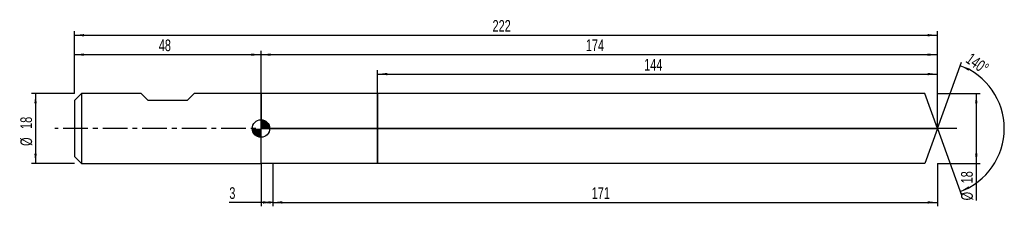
# Model space of a CAD drawing. Extents: x -14 to 239, y -20 to 28.
import ezdxf
from ezdxf.enums import TextEntityAlignment as Align

# ---------------------------------------------------------------- set-up
doc = ezdxf.new("R2010")
doc.units = 0
doc.linetypes.add('CENTER', pattern=[10.16, 6.35, -1.27, 1.27, -1.27])
doc.layers.get('0').update_dxf_attribs({"linetype": 'CONTINUOUS'})
for name, color, linetype in [('1', 4, 'CONTINUOUS'), ('2', 7, 'CONTINUOUS'), ('4', 2, 'CENTER'), ('CUT', 1, 'CONTINUOUS'), ('NOCUT', 7, 'CONTINUOUS'), ('SK1', 4, 'CONTINUOUS'), ('SK2', 7, 'CONTINUOUS'), ('SK4', 2, 'CENTER')]:
    doc.layers.add(name, color=color, linetype=linetype)
doc.dimstyles.new('SLDDIMSTYLE0', dxfattribs={"dimtxt": 3, "dimasz": 2.5, "dimexe": 0, "dimexo": 0.0625, "dimgap": 0.75, "dimtad": 1, "dimrnd": 1e-09, "dimzin": 12, "dimsah": 1, "dimcen": 0.09, "dimazin": 3, "dimtfac": 1, "dimtofl": 0, "dimtmove": 0, "dimatfit": 3})
doc.dimstyles.new('SLDDIMSTYLE1', dxfattribs={"dimtxt": 3, "dimasz": 2.5, "dimexe": 0, "dimexo": 0.0625, "dimgap": 0.75, "dimtad": 1, "dimzin": 12, "dimsah": 1, "dimcen": 0.09, "dimazin": 3, "dimtfac": 1, "dimtofl": 0, "dimtmove": 0, "dimatfit": 3})

# ---------------------------------------------------------------- blocks, each defined once
blk = doc.blocks.new('_D')
at = {"layer": '2'}
for p, q in [((51, -9), (51, -20)), ((222, -9), (222, -20)), ((51, -19), (222, -19))]:
    blk.add_line(p, q, dxfattribs=at)
for points in [[(51, -19), (53.5, -19.31), (53.5, -18.69)], [(222, -19), (219.5, -18.69), (219.5, -19.31)]]:
    blk.add_solid(points, dxfattribs=at)
at = {"layer": '2', "width": 0.7}
blk.add_text('171', height=3, dxfattribs=at).set_placement((133.06, -19), align=Align.BOTTOM_LEFT)
blk = doc.blocks.new('_D_1')
at = {"layer": '2'}
for p, q in [((222, 9), (233, 9)), ((232, 9), (232, -9)), ((222, -9), (233, -9)), ((232, -9), (232, -18.48))]:
    blk.add_line(p, q, dxfattribs=at)
for points in [[(232, 9), (231.69, 6.5), (232.31, 6.5)], [(232, -9), (232.31, -6.5), (231.69, -6.5)]]:
    blk.add_solid(points, dxfattribs=at)
at = {"layer": '2', "width": 0.7}
for s, p in [('18', (231.99, -14.1)), ('%%c', (232, -18.48))]:
    blk.add_text(s, height=3, rotation=90, dxfattribs=at).set_placement(p, align=Align.BOTTOM_LEFT)
blk = doc.blocks.new('_D_2')
at = {"layer": '2'}
for p, q in [((48, -9), (48, -20)), ((51, -9), (51, -20)), ((48, -19), (39.85, -19)), ((51, -19), (48, -19))]:
    blk.add_line(p, q, dxfattribs=at)
for points in [[(48, -19), (50.5, -19.31), (50.5, -18.69)], [(51, -19), (48.5, -18.69), (48.5, -19.31)]]:
    blk.add_solid(points, dxfattribs=at)
at = {"layer": '2', "width": 0.7}
blk.add_text('3', height=3, dxfattribs=at).set_placement((39.85, -19), align=Align.BOTTOM_LEFT)
blk = doc.blocks.new('_D_3')
at = {"layer": '2'}
for p, q in [((78, 9), (78, 15)), ((78, 14), (222, 14)), ((222, 9), (222, 15))]:
    blk.add_line(p, q, dxfattribs=at)
for points in [[(78, 14), (80.5, 13.69), (80.5, 14.31)], [(222, 14), (219.5, 14.31), (219.5, 13.69)]]:
    blk.add_solid(points, dxfattribs=at)
at = {"layer": '2', "width": 0.7}
blk.add_text('144', height=3, dxfattribs=at).set_placement((146.56, 14), align=Align.BOTTOM_LEFT)
blk = doc.blocks.new('_D_4')
at = {"layer": '2'}
for q in [(228.23, 17.11), (228.23, -17.11)]:
    blk.add_line((222, 0), q, dxfattribs=at)
blk.add_arc((222, 0), 17.2, 289.9959, 70.0041, dxfattribs=at)
for points in [[(227.88, 16.17), (230.04, 14.86), (230.29, 15.43)], [(227.88, -16.17), (230.29, -15.43), (230.04, -14.86)]]:
    blk.add_solid(points, dxfattribs=at)
at = {"layer": '2', "width": 0.7}
blk.add_text('140°', height=3, rotation=-35.5377, dxfattribs=at).set_placement((228.53, 16.48), align=Align.BOTTOM_LEFT)
blk = doc.blocks.new('_D_5')
at = {"layer": 'SK2'}
for p, q in [((0, 9), (0, 25)), ((0, 24), (222, 24)), ((222, 9), (222, 25))]:
    blk.add_line(p, q, dxfattribs=at)
for points in [[(0, 24), (2.5, 23.69), (2.5, 24.31)], [(222, 24), (219.5, 24.31), (219.5, 23.69)]]:
    blk.add_solid(points, dxfattribs=at)
at = {"layer": 'SK2', "width": 0.7}
blk.add_text('222', height=3, dxfattribs=at).set_placement((107.56, 24), align=Align.BOTTOM_LEFT)
blk = doc.blocks.new('_D_6')
at = {"layer": 'SK2'}
for p, q in [((0, 9), (0, 20)), ((0, 19), (48, 19)), ((48, 9), (48, 20))]:
    blk.add_line(p, q, dxfattribs=at)
for points in [[(0, 19), (2.5, 18.69), (2.5, 19.31)], [(48, 19), (45.5, 19.31), (45.5, 18.69)]]:
    blk.add_solid(points, dxfattribs=at)
at = {"layer": 'SK2', "width": 0.7}
blk.add_text('48', height=3, dxfattribs=at).set_placement((21.71, 19), align=Align.BOTTOM_LEFT)
blk = doc.blocks.new('_D_7')
at = {"layer": 'SK2'}
for p, q in [((48, 0), (48, 20)), ((48, 19), (222, 19)), ((222, 0), (222, 20))]:
    blk.add_line(p, q, dxfattribs=at)
for points in [[(48, 19), (50.5, 18.69), (50.5, 19.31)], [(222, 19), (219.5, 19.31), (219.5, 18.69)]]:
    blk.add_solid(points, dxfattribs=at)
at = {"layer": 'SK2', "width": 0.7}
blk.add_text('174', height=3, dxfattribs=at).set_placement((131.56, 19), align=Align.BOTTOM_LEFT)
blk = doc.blocks.new('_D_8')
at = {"layer": 'SK2'}
for p, q in [((0, 9), (-11, 9)), ((-10, 9), (-10, -9)), ((0, -9), (-11, -9))]:
    blk.add_line(p, q, dxfattribs=at)
for points in [[(-10, 9), (-10.31, 6.5), (-9.69, 6.5)], [(-10, -9), (-9.69, -6.5), (-10.31, -6.5)]]:
    blk.add_solid(points, dxfattribs=at)
at = {"layer": 'SK2', "width": 0.7}
for s, p in [('18', (-10.01, -0.1)), ('%%c', (-10, -4.48))]:
    blk.add_text(s, height=3, rotation=90, dxfattribs=at).set_placement(p, align=Align.BOTTOM_LEFT)
blk = doc.blocks.new('*U11')
at = {"color": 0, "linetype": 'CONTINUOUS'}
for points in [[(0, 0), (0, 2.25), (0.44, 0)], [(0.44, 0), (0, 2.25), (0.44, 2.21)], [(0.44, 0), (0.44, 2.21), (0.86, 0)], [(0.86, 0), (0.44, 2.21), (0.86, 2.08)], [(0.86, 0), (0.86, 2.08), (1.25, 0)], [(1.25, 0), (0.86, 2.08), (1.25, 1.87)], [(1.25, 0), (1.25, 1.87), (1.59, 0)], [(1.59, 0), (1.25, 1.87), (1.59, 1.59)], [(1.59, 0), (1.59, 1.59), (1.87, 0)], [(1.87, 0), (1.59, 1.59), (1.87, 1.25)], [(1.87, 0), (1.87, 1.25), (2.08, 0)], [(2.08, 0), (1.87, 1.25), (2.08, 0.86)], [(2.08, 0), (2.08, 0.86), (2.21, 0)], [(2.21, 0), (2.08, 0.86), (2.21, 0.44)], [(2.21, 0), (2.21, 0.44), (2.25, 0)]]:
    blk.add_solid(points, dxfattribs=at)
blk = doc.blocks.new('*U12')
at = {"color": 0, "linetype": 'CONTINUOUS'}
for points in [[(-2.22, -0.39), (-2.25, 0), (-2.22, 0)], [(-2.22, -0.39), (-2.22, 0), (-2.11, -0.77)], [(-2.11, -0.77), (-2.22, 0), (-2.11, 0)], [(-2.11, -0.77), (-2.11, 0), (-1.95, -1.12)], [(-1.95, -1.12), (-2.11, 0), (-1.95, 0)], [(-1.95, -1.12), (-1.95, 0), (-1.72, -1.45)], [(-1.72, -1.45), (-1.95, 0), (-1.72, 0)], [(-1.72, -1.45), (-1.72, 0), (-1.45, -1.72)], [(-1.45, -1.72), (-1.72, 0), (-1.45, 0)], [(-1.45, -1.72), (-1.45, 0), (-1.12, -1.95)], [(-1.12, -1.95), (-1.45, 0), (-1.12, 0)], [(-1.12, -1.95), (-1.12, 0), (-0.77, -2.11)], [(-0.77, -2.11), (-1.12, 0), (-0.77, 0)], [(-0.77, -2.11), (-0.77, 0), (-0.39, -2.22)], [(-0.39, -2.22), (-0.77, 0), (-0.39, 0)], [(-0.39, -2.22), (-0.39, 0), (0, -2.25)], [(0, -2.25), (-0.39, 0), (0, 0)]]:
    blk.add_solid(points, dxfattribs=at)
blk = doc.blocks.new('SW_DOWELSYMBOL_0')
at = {"layer": 'SK1', "color": 0}
blk.add_circle((0, 0), 2.25, dxfattribs=at)
at = {"color": 0, "linetype": 'CONTINUOUS'}
for name in ['*U12', '*U11']:
    blk.add_blockref(name, (0, 0), dxfattribs=at)

msp = doc.modelspace()

# ---------------------------------------------------------------- linework, layer by layer
at = {"layer": '1'}
for p, q in [((51, 9), (48, 9)), ((48, 9), (48, 0)), ((78, 9), (51, 9)), ((218.725, 9), (78, 9)), ((78, 9), (78, 0)), ((78, 0), (78, 9)), ((222, 0), (218.725, 9)), ((48, -9), (48, 0)), ((78, -9), (78, 0)), ((78, 0), (78, -9)), ((222, 0), (218.725, -9)), ((51, -9), (48, -9)), ((78, -9), (51, -9)), ((218.725, -9), (78, -9))]:
    msp.add_line(p, q, dxfattribs=at)
at = {"layer": '4'}
msp.add_line((222, 0), (48, 0), dxfattribs=at)
at = {"layer": 'CUT'}
for p, q in [((218.725, 9), (78, 9)), ((78, 9), (78, 0)), ((222, 0), (218.725, 9)), ((78, 0), (222, 0))]:
    msp.add_line(p, q, dxfattribs=at)
at = {"layer": 'NOCUT'}
for p, q in [((51, 9), (48, 9)), ((48, 9), (48, 0)), ((78, 9), (51, 9)), ((78, 0), (78, 9)), ((48, 0), (78, 0))]:
    msp.add_line(p, q, dxfattribs=at)
at = {"layer": 'SK1'}
for p, q in [((1.8, 9), (0, 7.2)), ((17.2, 9), (1.8, 9)), ((1.8, 9), (1.8, -9)), ((19, 7.2), (17.2, 9)), ((30.8, 9), (29, 7.2)), ((48, 9), (30.8, 9)), ((0, 7.2), (0, 0)), ((29, 7.2), (19, 7.2)), ((0, 0), (0, -7.2)), ((0, -7.2), (1.8, -9)), ((1.8, -9), (48, -9))]:
    msp.add_line(p, q, dxfattribs=at)
msp.add_circle((48, 0), 2.25, dxfattribs=at)
at = {"layer": 'SK4'}
msp.add_line((227, 0), (-5, 0), dxfattribs=at)

# ---------------------------------------------------------------- block references
at = {"layer": 'SK1'}
msp.add_blockref('SW_DOWELSYMBOL_0', (48, 0), dxfattribs=at)

# ---------------------------------------------------------------- texts
at = {"layer": 'SK2', "width": 0.7}
msp.add_text('AP1', height=0.05, dxfattribs=at).set_placement((48, -0.018), align=Align.BOTTOM_LEFT)

# ---------------------------------------------------------------- dimensions: what is measured, and where the dimension line sits
at = {"layer": '2'}
for base, p1, p2, picture, middle in [((222, 14), (78, 9), (222, 9), '_D_3', (150, 14)), ((48, -19), (51, -9), (48, -9), '_D_2', (41, -19)), ((222, -19), (51, -9), (222, -9), '_D', (136.5, -19))]:
    dim = msp.add_linear_dim(base=base, p1=p1, p2=p2, dimstyle='SLDDIMSTYLE0', dxfattribs=at)
    dim.commit()
    dim.dimension.update_dxf_attribs({"geometry": picture, "text_midpoint": middle, "dimtype": 160})
dim = msp.add_angular_dim_2l(base=(239.205, 0), line1=((222, 0), (218.725, 9)), line2=((218.725, -9), (222, 0)), dimstyle='SLDDIMSTYLE1', dxfattribs=at)
dim.commit()
dim.dimension.update_dxf_attribs({"geometry": '_D_4', "text_midpoint": (232, 14), "dimtype": 162})
dim = msp.add_linear_dim(base=(232, -9), p1=(222, 9), p2=(222, -9), angle=90, text='%%c<>', dimstyle='SLDDIMSTYLE0', dxfattribs=at)
dim.commit()
dim.dimension.update_dxf_attribs({"geometry": '_D_1', "text_midpoint": (232, -14), "dimtype": 160})
at = {"layer": 'SK2'}
for base, p1, p2, picture, middle in [((222, 24), (0, 9), (222, 9), '_D_5', (111, 24)), ((48, 19), (0, 9), (48, 9), '_D_6', (24, 19)), ((222, 19), (48, 0), (222, 0), '_D_7', (135, 19))]:
    dim = msp.add_linear_dim(base=base, p1=p1, p2=p2, dimstyle='SLDDIMSTYLE0', dxfattribs=at)
    dim.commit()
    dim.dimension.update_dxf_attribs({"geometry": picture, "text_midpoint": middle, "dimtype": 160})
dim = msp.add_linear_dim(base=(-10, -9), p1=(0, 9), p2=(0, -9), angle=90, text='%%c<>', dimstyle='SLDDIMSTYLE0', dxfattribs=at)
dim.commit()
dim.dimension.update_dxf_attribs({"geometry": '_D_8', "text_midpoint": (-10, 0), "dimtype": 160})

doc.saveas('drawing.dxf')
